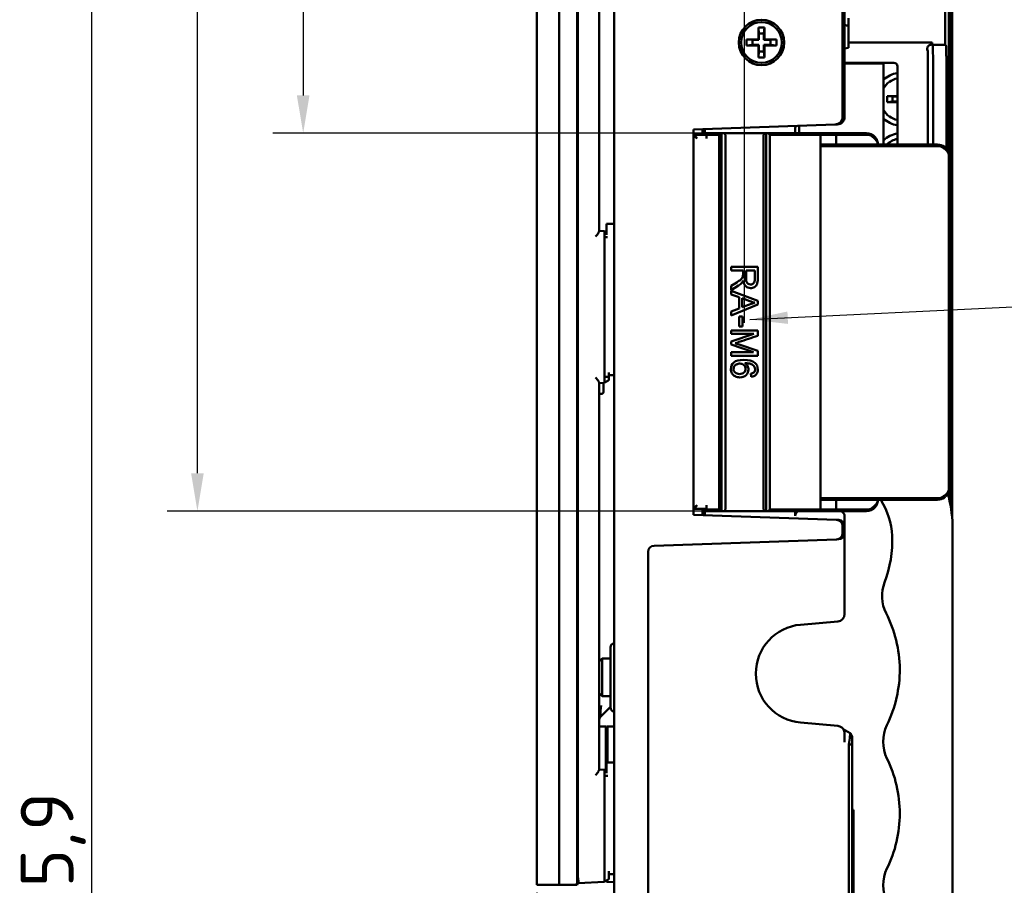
# Model space of a CAD drawing. Header units: millimetres. Extents: x 0 to 5104, y -184 to 1188.
# Tile 99 of 221: x 831 to 961, y 860 to 974. Entities that reach past the tile are written whole.
import ezdxf

# ---------------------------------------------------------------- set-up
doc = ezdxf.new("R2010")
doc.units = ezdxf.units.MM
doc.header["$LTSCALE"] = 2
for name, color, linetype, lineweight in [('Bemaßung (ISO)', 7, 'Continuous', 25), ('Sichtbar (ISO)', 7, 'Continuous', 50), ('Symbol (ISO)', 7, 'Continuous', 25)]:
    doc.layers.add(name, color=color, linetype=linetype, lineweight=lineweight)
doc.styles.add('Notiztext (DIN)', font='isocpeur.ttf')
doc.dimstyles.new('Standard (DIN)', dxfattribs={"dimscale": 2, "dimtxt": 3.5, "dimasz": 2.5, "dimexe": 2, "dimexo": 0.5, "dimgap": 0.5, "dimtad": 1, "dimrnd": 1e-08, "dimtxsty": 'Notiztext (DIN)', "dimcen": 0.09, "dimdle": 10, "dimclrd": 256, "dimclre": 256, "dimclrt": 256, "dimadec": 0, "dimazin": 0, "dimtfac": 1, "dimtmove": 0, "dimatfit": 3, "dimfxl": 1, "dimtolj": 1, "dimtzin": 0, "dimlwd": -1, "dimlwe": -1, "dimarcsym": 0})
doc.dimstyles.new('Standard - Methode 2a (DIN)$7', dxfattribs={"dimscale": 2, "dimtxt": 3.5, "dimasz": 2.5, "dimexe": 3.175, "dimexo": 0.8, "dimgap": 0.8, "dimtad": 1, "dimtih": 1, "dimtoh": 1, "dimrnd": 1e-08, "dimtxsty": 'Notiztext (DIN)', "dimcen": 0.09, "dimdle": 10, "dimclrd": 256, "dimclre": 256, "dimclrt": 256, "dimazin": 2, "dimtfac": 1, "dimtmove": 0, "dimatfit": 3, "dimfxl": 1, "dimtolj": 1, "dimlwd": -1, "dimlwe": -1, "dimarcsym": 0})

# ---------------------------------------------------------------- blocks, each defined once
blk = doc.blocks.new('*D28')
at = {"layer": 'Bemaßung (ISO)', "transparency": 16777216}
for p, q in [((898.01, 1107.48), (836.1, 1107.48)), ((840.1, 1102.48), (840.1, 616.58)), ((898.01, 611.58), (836.1, 611.58))]:
    blk.add_line(p, q, dxfattribs=at)
for points in [[(839.26, 1102.48), (840.93, 1102.48), (840.1, 1107.48)], [(839.26, 616.58), (840.93, 616.58), (840.1, 611.58)]]:
    blk.add_solid(points, dxfattribs=at)
at = {"layer": 'Defpoints', "color": 0, "transparency": 16777216}
for p in [(899.01, 1107.48), (840.1, 611.58), (899.01, 611.58)]:
    blk.add_point(p, dxfattribs=at)
at = {"layer": 'Bemaßung (ISO)', "transparency": 16777216, "insert": (830.7, 848.83), "char_height": 7, "attachment_point": 1, "rotation": 90, "style": 'Notiztext (DIN)'}
blk.add_mtext('\\A1;495,9', dxfattribs=at)
blk = doc.blocks.new('*D31')
at = {"layer": 'Bemaßung (ISO)', "transparency": 16777216}
for p, q in [((898.01, 1107.48), (850.1, 1107.48)), ((854.1, 914.03), (854.1, 1102.48)), ((922.81, 909.03), (850.1, 909.03))]:
    blk.add_line(p, q, dxfattribs=at)
for points in [[(853.26, 1102.48), (854.93, 1102.48), (854.1, 1107.48)], [(853.26, 914.03), (854.93, 914.03), (854.1, 909.03)]]:
    blk.add_solid(points, dxfattribs=at)
at = {"layer": 'Defpoints', "color": 0, "transparency": 16777216}
for p in [(854.1, 1107.48), (899.01, 1107.48), (923.81, 909.03)]:
    blk.add_point(p, dxfattribs=at)
at = {"layer": 'Bemaßung (ISO)', "transparency": 16777216, "insert": (844.7, 995.85), "char_height": 7, "attachment_point": 1, "rotation": 90, "style": 'Notiztext (DIN)'}
blk.add_mtext('\\A1;198,45', dxfattribs=at)
blk = doc.blocks.new('*D32')
at = {"layer": 'Bemaßung (ISO)', "transparency": 16777216}
for p, q in [((898.01, 1107.48), (864.1, 1107.48)), ((868.1, 1102.48), (868.1, 964.03)), ((922.76, 959.03), (864.1, 959.03))]:
    blk.add_line(p, q, dxfattribs=at)
for points in [[(867.26, 1102.48), (868.93, 1102.48), (868.1, 1107.48)], [(867.26, 964.03), (868.93, 964.03), (868.1, 959.03)]]:
    blk.add_solid(points, dxfattribs=at)
at = {"layer": 'Defpoints', "color": 0, "transparency": 16777216}
for p in [(899.01, 1107.48), (868.1, 959.03), (923.76, 959.03)]:
    blk.add_point(p, dxfattribs=at)
at = {"layer": 'Bemaßung (ISO)', "transparency": 16777216, "insert": (858.7, 1020.5), "char_height": 7, "attachment_point": 1, "rotation": 90, "style": 'Notiztext (DIN)'}
blk.add_mtext('\\A1;148,45', dxfattribs=at)
blk = doc.blocks.new('*D39')
at = {"layer": 'Bemaßung (ISO)', "transparency": 16777216}
for p, q in [((954.06, 1031.01), (954.06, 563.94)), ((899.01, 858.58), (899.01, 563.94)), ((904.01, 567.94), (949.06, 567.94))]:
    blk.add_line(p, q, dxfattribs=at)
for points in [[(904.01, 568.78), (904.01, 567.11), (899.01, 567.94)], [(949.06, 568.78), (949.06, 567.11), (954.06, 567.94)]]:
    blk.add_solid(points, dxfattribs=at)
at = {"layer": 'Defpoints', "color": 0, "transparency": 16777216}
for p in [(954.06, 1032.01), (899.01, 859.58), (954.06, 567.94)]:
    blk.add_point(p, dxfattribs=at)
at = {"layer": 'Bemaßung (ISO)', "transparency": 16777216, "insert": (922.34, 575.94), "char_height": 7, "attachment_point": 1, "style": 'Notiztext (DIN)'}
blk.add_mtext('\\A1;55', dxfattribs=at)
blk = doc.blocks.new('*D41')
at = {"layer": 'Bemaßung (ISO)', "transparency": 16777216}
for p, q in [((899.01, 1108.48), (899.01, 1128.09)), ((926.51, 933.93), (926.51, 1128.09)), ((921.51, 1124.09), (904.01, 1124.09))]:
    blk.add_line(p, q, dxfattribs=at)
for points in [[(904.01, 1124.93), (904.01, 1123.26), (899.01, 1124.09)], [(921.51, 1124.93), (921.51, 1123.26), (926.51, 1124.09)]]:
    blk.add_solid(points, dxfattribs=at)
at = {"layer": 'Defpoints', "color": 0, "transparency": 16777216}
for p in [(899.01, 1124.09), (899.01, 1107.48), (926.51, 932.93)]:
    blk.add_point(p, dxfattribs=at)
at = {"layer": 'Bemaßung (ISO)', "transparency": 16777216, "insert": (904.89, 1133.49), "char_height": 7, "attachment_point": 1, "style": 'Notiztext (DIN)'}
blk.add_mtext('\\A1;27,5', dxfattribs=at)

msp = doc.modelspace()

# ---------------------------------------------------------------- linework, layer by layer
at = {"layer": 'Sichtbar (ISO)'}
for p, q in [((899.012, 859.58), (899.012, 1107.479)), ((901.962, 859.58), (901.962, 1107.479)), ((904.381, 1107.103), (904.381, 859.956)), ((909.262, 1107.48), (909.262, 611.58)), ((904.467, 1106.456), (904.467, 860.603)), ((939.496, 961.183), (939.496, 1029.193)), ((939.762, 1029.406), (939.762, 961.191)), ((907.262, 946.04), (907.262, 1021.019)), ((953.862, 1005.269), (953.862, 909.279)), ((953.062, 997.814), (953.062, 970.719)), ((953.562, 985.301), (953.562, 956.03)), ((940.262, 973.258), (940.262, 974.226)), ((928.362, 973.03), (928.362, 971.43)), ((929.162, 973.03), (928.362, 973.03)), ((928.432, 972.23), (928.362, 973.03)), ((929.092, 972.23), (929.162, 973.03)), ((929.162, 971.43), (929.162, 973.03)), ((940.262, 973.258), (940.262, 972.793)), ((940.262, 970.78), (940.262, 972.793)), ((926.762, 971.43), (926.762, 970.63)), ((928.362, 971.43), (926.762, 971.43)), ((927.562, 971.36), (926.762, 971.43)), ((928.432, 971.36), (927.562, 971.36)), ((927.562, 971.36), (927.562, 970.7)), ((928.432, 971.36), (928.362, 971.43)), ((928.432, 972.23), (929.092, 972.23)), ((928.432, 971.36), (928.432, 972.23)), ((929.092, 972.23), (929.092, 971.36)), ((929.162, 971.43), (929.092, 971.36)), ((929.962, 971.36), (929.092, 971.36)), ((930.762, 971.43), (929.162, 971.43)), ((929.962, 971.36), (930.762, 971.43)), ((929.962, 970.7), (929.962, 971.36)), ((930.762, 970.63), (930.762, 971.43)), ((951.351, 971.03), (940.262, 971.03)), ((951.351, 970.74), (951.351, 971.03)), ((927.562, 970.7), (926.762, 970.63)), ((926.762, 970.63), (928.362, 970.63)), ((927.562, 970.7), (928.432, 970.7)), ((928.362, 970.63), (928.432, 970.7)), ((928.362, 970.63), (928.362, 969.03)), ((928.432, 969.83), (928.362, 969.03)), ((928.432, 969.83), (928.432, 970.7)), ((929.092, 969.83), (928.432, 969.83)), ((929.092, 970.7), (929.162, 970.63)), ((929.092, 970.7), (929.092, 969.83)), ((929.092, 970.7), (929.962, 970.7)), ((929.092, 969.83), (929.162, 969.03)), ((929.162, 970.63), (930.762, 970.63)), ((929.162, 969.03), (929.162, 970.63)), ((929.962, 970.7), (930.762, 970.63)), ((939.762, 970.244), (940.262, 970.314)), ((940.262, 970.78), (940.262, 970.314)), ((951.14, 970.73), (951.14, 970.729)), ((951.256, 970.742), (951.258, 970.742)), ((951.259, 970.742), (951.314, 970.742)), ((952.997, 970.73), (951.431, 970.73)), ((928.362, 969.03), (929.162, 969.03)), ((939.762, 968.33), (946.291, 968.33)), ((944.853, 968.23), (939.762, 968.23)), ((944.905, 957.53), (944.905, 967.63)), ((946.751, 967.87), (946.751, 957.53)), ((950.78, 967.23), (950.78, 957.53)), ((951.471, 957.53), (951.471, 967.23)), ((953.236, 956.964), (953.236, 967.23)), ((946.751, 963.921), (945.412, 963.921)), ((945.412, 963.921), (946.112, 963.86)), ((945.412, 963.921), (945.412, 963.138)), ((945.412, 963.138), (946.112, 963.2)), ((945.412, 963.138), (946.751, 963.138)), ((946.112, 963.86), (946.751, 963.86)), ((946.112, 963.2), (946.112, 963.86)), ((946.751, 963.2), (946.112, 963.2)), ((939.762, 961.191), (939.762, 961.191)), ((938.496, 960.181), (919.762, 959.527)), ((919.762, 959.527), (919.762, 908.53)), ((921.262, 959.579), (921.262, 958.806)), ((933.241, 959.03), (933.241, 959.796)), ((933.762, 960.016), (933.762, 959.796)), ((933.762, 959.796), (933.762, 959.03)), ((938.78, 960.191), (938.496, 960.181)), ((938.78, 960.191), (938.797, 960.192)), ((919.762, 958.706), (919.862, 958.806)), ((921.462, 958.806), (919.862, 958.806)), ((921.262, 959.03), (921.662, 959.03)), ((921.662, 959.03), (921.462, 958.83)), ((923.162, 958.83), (921.462, 958.83)), ((921.462, 958.83), (921.462, 958.306)), ((921.662, 959.03), (923.362, 959.03)), ((923.362, 959.03), (923.162, 958.83)), ((923.162, 958.83), (923.162, 909.23)), ((923.362, 959.03), (923.375, 959.03)), ((923.462, 959.03), (923.375, 959.03)), ((923.462, 959.03), (923.812, 959.03)), ((923.462, 909.03), (923.462, 959.03)), ((923.812, 959.03), (929.212, 959.03)), ((924.012, 958.83), (923.812, 959.03)), ((924.012, 909.23), (924.012, 958.83)), ((929.212, 959.03), (929.012, 958.83)), ((929.012, 909.23), (929.012, 958.83)), ((929.375, 959.03), (929.212, 959.03)), ((929.375, 959.03), (929.463, 959.03)), ((929.375, 959.03), (929.375, 909.03)), ((929.512, 959.03), (929.463, 959.03)), ((929.662, 959.03), (929.512, 959.03)), ((929.662, 959.03), (936.062, 959.03)), ((929.862, 958.83), (929.662, 959.03)), ((936.062, 958.83), (929.862, 958.83)), ((929.862, 958.83), (929.862, 909.23)), ((936.362, 959.03), (936.062, 959.03)), ((936.062, 958.83), (936.562, 958.83)), ((936.362, 959.03), (936.862, 959.03)), ((936.562, 958.83), (936.362, 959.03)), ((936.562, 958.83), (936.562, 957.33)), ((936.862, 958.83), (936.562, 958.83)), ((936.862, 959.03), (938.362, 959.03)), ((938.362, 958.83), (936.862, 958.83)), ((938.362, 959.03), (938.862, 959.03)), ((938.662, 958.83), (938.362, 958.83)), ((938.662, 958.83), (938.862, 959.03)), ((942.662, 958.83), (938.662, 958.83)), ((938.662, 958.83), (938.662, 957.53)), ((938.862, 959.03), (942.662, 959.03)), ((943.662, 958.36), (943.816, 958.488)), ((936.762, 957.53), (936.562, 957.33)), ((936.562, 910.73), (936.562, 957.33)), ((936.562, 957.33), (936.862, 957.33)), ((936.862, 957.53), (936.762, 957.53)), ((936.862, 957.53), (952.062, 957.53)), ((952.062, 957.33), (936.862, 957.33)), ((952.986, 957.212), (952.862, 957.054)), ((953.102, 956.893), (953.102, 956.893)), ((953.562, 956.03), (953.562, 912.03)), ((908.262, 947.027), (909.262, 947.044)), ((908.262, 947.027), (908.262, 946.327)), ((908.262, 945.578), (908.262, 946.327)), ((907.962, 946.056), (907.262, 946.117)), ((907.965, 926.8), (907.965, 945.259)), ((908.398, 945.259), (907.965, 945.259)), ((924.762, 940.868), (924.762, 941.332)), ((924.762, 941.332), (928.262, 941.332)), ((926.317, 940.868), (924.762, 940.868)), ((927.876, 940.868), (926.718, 940.868)), ((926.718, 940.868), (926.718, 939.873)), ((924.762, 938.83), (925.49, 939.293)), ((925.715, 938.857), (924.762, 938.248)), ((924.762, 938.248), (924.762, 938.83)), ((924.762, 937.701), (924.762, 938.192)), ((924.762, 938.192), (928.262, 936.848)), ((925.823, 937.316), (924.762, 937.701)), ((925.823, 935.853), (925.823, 937.316)), ((927.226, 936.798), (926.2, 937.182)), ((926.2, 937.182), (926.2, 935.996)), ((928.262, 936.349), (924.762, 934.917)), ((924.762, 935.444), (925.823, 935.853)), ((928.262, 936.848), (928.262, 936.349)), ((924.762, 934.917), (924.762, 935.444)), ((925.813, 933.448), (925.813, 934.769)), ((925.813, 934.769), (926.245, 934.769)), ((926.245, 934.769), (926.245, 933.448)), ((926.245, 933.448), (925.813, 933.448)), ((924.762, 932.486), (924.762, 932.933)), ((924.762, 932.933), (928.262, 932.933)), ((924.762, 931.473), (927.742, 932.486)), ((927.742, 932.486), (924.762, 932.486)), ((928.262, 932.933), (928.262, 932.235)), ((924.762, 931.056), (924.762, 931.473)), ((927.692, 930.039), (924.762, 931.056)), ((925.827, 931.053), (928.262, 930.215)), ((924.762, 929.592), (924.762, 930.039)), ((924.762, 930.039), (927.692, 930.039)), ((928.262, 929.592), (924.762, 929.592)), ((928.262, 930.215), (928.262, 929.592)), ((908.562, 926.8), (907.965, 926.8)), ((908.562, 927.359), (908.562, 926.8)), ((909.262, 927.015), (908.562, 927.027)), ((908.562, 926.8), (908.562, 926.361)), ((927.406, 926.79), (927.372, 927.217)), ((907.262, 874.79), (907.262, 926.019)), ((907.262, 925.942), (907.962, 926.003)), ((907.862, 924.83), (907.862, 925.995)), ((907.562, 924.53), (907.262, 924.53)), ((952.986, 910.847), (952.862, 911.005)), ((953.216, 911.071), (953.216, 911.071)), ((953.562, 912.03), (953.562, 910.816)), ((921.462, 909.836), (921.462, 909.23)), ((936.562, 910.73), (936.562, 909.23)), ((936.862, 910.73), (936.562, 910.73)), ((936.762, 910.53), (936.562, 910.73)), ((936.762, 910.53), (936.862, 910.53)), ((936.862, 910.73), (952.062, 910.73)), ((952.062, 910.53), (936.862, 910.53)), ((938.662, 910.53), (938.662, 909.23)), ((943.662, 909.699), (943.816, 909.571)), ((919.862, 909.336), (919.762, 909.436)), ((919.762, 908.53), (938.696, 907.868)), ((921.462, 909.336), (919.862, 909.336)), ((921.262, 909.336), (921.262, 908.477)), ((921.662, 909.03), (921.262, 909.03)), ((921.462, 909.23), (923.162, 909.23)), ((921.462, 909.23), (921.662, 909.03)), ((923.362, 909.03), (921.662, 909.03)), ((923.162, 909.23), (923.362, 909.03)), ((923.362, 909.03), (923.375, 909.03)), ((923.462, 909.03), (923.375, 909.03)), ((923.812, 909.03), (923.462, 909.03)), ((923.812, 909.03), (924.012, 909.23)), ((923.812, 909.03), (929.212, 909.03)), ((929.012, 909.23), (929.212, 909.03)), ((929.212, 909.03), (929.375, 909.03)), ((929.463, 909.03), (929.375, 909.03)), ((929.463, 909.03), (929.512, 909.03)), ((929.512, 909.03), (929.662, 909.03)), ((929.662, 909.03), (929.862, 909.23)), ((936.062, 909.03), (929.662, 909.03)), ((929.862, 909.23), (936.062, 909.23)), ((933.241, 908.413), (933.241, 909.03)), ((936.562, 909.23), (936.062, 909.23)), ((936.062, 909.03), (936.362, 909.03)), ((936.562, 909.23), (936.362, 909.03)), ((936.862, 909.03), (936.362, 909.03)), ((936.562, 909.23), (936.862, 909.23)), ((936.862, 909.23), (938.362, 909.23)), ((938.362, 909.03), (936.862, 909.03)), ((938.362, 909.23), (938.662, 909.23)), ((938.862, 909.03), (938.362, 909.03)), ((938.662, 909.23), (942.662, 909.23)), ((938.662, 909.23), (938.862, 909.03)), ((942.662, 909.03), (938.862, 909.03)), ((938.696, 907.868), (938.967, 907.859)), ((938.99, 907.858), (938.967, 907.859)), ((939.762, 908.313), (939.762, 908.146)), ((939.762, 908.146), (939.762, 907.059)), ((939.496, 906.094), (939.496, 907.067)), ((939.762, 907.059), (939.762, 906.102)), ((939.762, 906.102), (939.762, 904.309)), ((954.062, 812.456), (954.062, 906.603)), ((938.696, 905.292), (914.535, 904.449)), ((938.967, 905.302), (938.696, 905.292)), ((938.967, 905.302), (938.99, 905.303)), ((913.762, 815.41), (913.762, 903.649)), ((939.762, 904.309), (939.762, 895.43)), ((938.85, 894.434), (933.946, 894.005)), ((909.254, 891.529), (909.262, 891.53)), ((908.762, 891.03), (908.762, 883.03)), ((907.262, 889.13), (907.662, 889.53)), ((907.662, 889.53), (907.662, 884.53)), ((907.662, 889.53), (908.762, 889.53)), ((907.262, 884.93), (907.662, 884.53)), ((907.662, 884.53), (908.762, 884.53)), ((908.762, 883.119), (907.555, 881.911)), ((909.254, 882.53), (909.262, 882.53)), ((933.946, 881.054), (938.85, 880.625)), ((908.162, 880.53), (907.262, 880.53)), ((908.162, 874.699), (908.162, 880.53)), ((908.262, 878.33), (908.262, 880.53)), ((908.262, 880.53), (908.362, 880.53)), ((908.362, 875.779), (908.362, 880.53)), ((908.362, 880.53), (909.262, 880.53)), ((939.59, 880.19), (940.503, 879.663)), ((940.762, 879.213), (940.762, 878.15)), ((908.262, 878.33), (908.162, 878.347)), ((908.262, 875.777), (908.262, 878.33)), ((908.262, 878.03), (908.362, 878.03)), ((940.306, 878.15), (940.306, 840.909)), ((940.306, 878.15), (940.762, 878.15)), ((940.762, 840.909), (940.762, 878.15)), ((907.975, 874.805), (907.262, 874.867)), ((908.262, 875.777), (909.262, 875.794)), ((908.262, 875.777), (908.262, 875.077)), ((908.262, 874.357), (908.262, 875.077)), ((907.978, 860.787), (907.978, 874.008)), ((907.978, 874.008), (908.432, 874.008)), ((940.762, 869.53), (940.962, 869.53)), ((940.962, 849.53), (940.962, 869.53)), ((908.562, 861.391), (908.562, 860.787)), ((909.262, 861.001), (908.562, 861.013)), ((908.562, 860.787), (908.562, 860.321)), ((899.012, 859.58), (901.962, 859.58)), ((901.962, 859.58), (904.096, 859.58)), ((901.962, 859.58), (901.962, 859.58)), ((904.096, 859.58), (904.366, 859.726)), ((904.096, 859.58), (904.364, 859.58)), ((904.364, 859.58), (904.379, 859.58)), ((904.379, 859.58), (904.503, 859.877)), ((904.474, 859.806), (907.963, 859.989)), ((907.968, 859.99), (907.963, 859.989)), ((908.262, 860.005), (908.262, 860.155)), ((909.262, 859.953), (908.262, 860.005))]:
    msp.add_line(p, q, dxfattribs=at)
for radius in [3, 2.7]:
    msp.add_circle((928.762, 971.03), radius, dxfattribs=at)
for centre, radius, start, end in [((946.291, 967.87), 0.46, 0, 90), ((947.312, 963.53), 3.5, 99.22246, 133.45083), ((947.312, 963.53), 2.8, 101.55656, 149.27896), ((947.312, 963.53), 2.8, 210.72104, 258.44344), ((938.762, 961.191), 1, 272, 0), ((947.312, 963.53), 3.5, 226.54917, 260.77754), ((942.662, 957.53), 1.5, 39.71514, 90), ((942.662, 957.53), 1.3, 39.71514, 90), ((947.312, 955.53), 3.5, 99.22246, 133.45083), ((947.312, 955.53), 2.8, 101.55656, 134.41531), ((952.062, 956.03), 1.5, 52.02013, 90), ((952.062, 956.03), 1.3, 52.02013, 90), ((907.562, 924.83), 0.3, 270, 0), ((952.062, 912.03), 1.3, 270, 307.97987), ((942.662, 910.53), 1.3, 270, 320.28486), ((952.062, 912.03), 1.5, 270, 307.97987), ((933.941, 908.413), 0.7, 118.32485, 180), ((938.962, 908.313), 0.8, 0, 63.53898), ((942.662, 910.53), 1.5, 270, 320.28486), ((938.962, 907.059), 0.8, 0, 88), ((938.962, 906.102), 0.8, 272, 0), ((931.022, 905.024), 15.04, 338.88556, 2.83891), ((914.562, 903.649), 0.8, 92, 180), ((938.762, 895.43), 1, 275, 0), ((934.512, 887.53), 6.5, 95, 265), ((909.262, 891.03), 0.5, 91, 180), ((909.262, 883.03), 0.5, 180, 269), ((908.262, 881.204), 1, 135, 180), ((938.762, 879.629), 1, 15.92639, 85)]:
    msp.add_arc(centre, radius, start, end, dxfattribs=at)
for centre, major_axis, ratio, start_param, end_param in [((951.256, 970.173), (0, 0.568), 0.9999323, 0, 0.2065347), ((951.431, 967.23), (0, 3.5), 0.0116326, 4.712389, 6.2831853), ((944.853, 967.63), (0, 0.6), 0.0871557, 4.712389, 6.2831853), ((938.461, 961.18), (-1.034, -0.036), 0.9661958, 1.5707963, 3.1078651), ((933.243, 959.913), (-0.009, -2.151), 0.0005141, 4.6731718, 4.7667352), ((944.87, 965.003), (18.101, 26.299), 0.1523233, 2.9756336, 3.1181413), ((930.397, 950.587), (2.375, 14.001), 0.5568552, 3.0377747, 3.1252317), ((904.636, 917.76), (-23.046, -10.469), 0.1237542, 3.257513, 3.4024663), ((899.596, 911.487), (27.288, 16.807), 0.170286, 6.2701377, 6.3631815), ((891.664, 905.84), (-36.178, -22.279), 0.1349263, 3.1520856, 3.2391929), ((938.668, 907.069), (0.827, -0.029), 0.9661958, 0.0337275, 1.5707963), ((938.668, 906.092), (-0.827, -0.029), 0.9661958, 1.5707963, 3.1078651), ((904.8, 860.625), (0.011, 0.801), 0.4157392, 1.6032188, 2.0690294), ((903.174, 859.287), (1.168, 0.52), 0.515766, 5.9481051, 6.1566128), ((903.262, 859.498), (0.682, 1.34), 0.6626496, 5.1996868, 5.3672067)]:
    msp.add_ellipse(centre, major_axis=major_axis, ratio=ratio, start_param=start_param, end_param=end_param, dxfattribs=at)
for points in [[(939.762, 973.32), (939.939, 973.299), (940.106, 973.278), (940.262, 973.258)], [(951.314, 970.742), (951.353, 970.742), (951.392, 970.738), (951.431, 970.73)], [(907.963, 946.056), (908.063, 945.996), (908.163, 945.936), (908.262, 945.877)], [(925.973, 939.627), (926.084, 939.715), (926.162, 939.793), (926.207, 939.862)], [(926.207, 939.862), (926.251, 939.932), (926.283, 940.002), (926.3, 940.073)], [(926.718, 939.873), (926.718, 939.661), (926.739, 939.496), (926.783, 939.377)], [(925.49, 939.293), (925.701, 939.429), (925.861, 939.54), (925.973, 939.627)], [(926.181, 939.241), (926.056, 939.105), (925.901, 938.977), (925.715, 938.857)], [(926.355, 939.52), (926.296, 939.397), (926.238, 939.304), (926.181, 939.241)], [(926.783, 939.377), (926.827, 939.257), (926.897, 939.166), (926.994, 939.105)], [(928.168, 939.069), (928.105, 938.906), (927.994, 938.777), (927.835, 938.679)], [(925.267, 931.24), (925.394, 931.2), (925.581, 931.138), (925.827, 931.053)], [(925.472, 928.45), (925.336, 928.387), (925.233, 928.299), (925.163, 928.186)], [(927.372, 927.217), (927.541, 927.255), (927.663, 927.309), (927.74, 927.379)], [(908.562, 926.361), (908.363, 926.242), (908.163, 926.123), (907.963, 926.004)], [(946.044, 905.769), (945.964, 907.384), (945.469, 909.05), (944.557, 910.532)], [(945.261, 895.536), (944.622, 896.792), (944.552, 898.31), (945.053, 899.606)], [(907.555, 881.911), (907.41, 881.766), (907.41, 882.31), (907.555, 883.326)], [(939.762, 879.629), (939.762, 879.729), (939.747, 879.822), (939.724, 879.904)], [(945.367, 876.325), (944.689, 877.704), (944.689, 879.355), (945.367, 880.735)], [(940.503, 879.663), (940.506, 879.661), (940.509, 879.658), (940.511, 879.654)], [(940.504, 879.662), (940.59, 879.512), (940.676, 879.363), (940.762, 879.213)], [(940.511, 879.654), (940.595, 879.507), (940.679, 879.359), (940.762, 879.213)], [(940.511, 879.654), (940.595, 879.507), (940.679, 879.359), (940.762, 879.213)], [(907.978, 874.008), (907.993, 874.443), (907.992, 874.803), (907.975, 874.805)], [(907.975, 874.805), (908.071, 874.751), (908.167, 874.697), (908.262, 874.643)], [(945.367, 861.735), (944.689, 860.355), (944.689, 858.704), (945.367, 857.325)], [(908.562, 860.321), (908.363, 860.21), (908.163, 860.1), (907.964, 859.989)], [(908.562, 860.321), (908.363, 860.21), (908.163, 860.1), (907.964, 859.989)], [(907.968, 859.99), (907.969, 859.99), (907.97, 859.991), (907.971, 859.994)], [(907.969, 859.99), (907.969, 859.99), (907.969, 859.99), (907.968, 859.99)], [(908.262, 860.148), (908.165, 860.095), (908.067, 860.043), (907.969, 859.99)], [(908.262, 860.148), (908.165, 860.095), (908.067, 860.043), (907.969, 859.99)]]:
    msp.add_open_spline(points, degree=3, dxfattribs=at)
for points, knots in [([(951.259, 970.742), (951.198, 970.742), (951.137, 970.732), (951.022, 970.694), (950.968, 970.665), (950.871, 970.593), (950.828, 970.549), (950.758, 970.45), (950.732, 970.394), (950.697, 970.278), (950.689, 970.217), (950.692, 970.096), (950.704, 970.036), (950.734, 969.952), (950.746, 969.926), (950.76, 969.901)], [0, 0, 0, 0, 0.3199874, 0.3199874, 0.6399774, 0.6399774, 0.9599738, 0.9599738, 1.2799781, 1.2799781, 1.5999886, 1.5999886, 1.9200011, 1.9200011, 2.0714326, 2.0714326, 2.0714326, 2.0714326]), ([(950.78, 967.23), (950.78, 967.546), (950.779, 967.867), (950.777, 968.462), (950.775, 968.744), (950.771, 969.24), (950.768, 969.461), (950.763, 969.811), (950.759, 969.948), (950.755, 970.066), (950.753, 970.094), (950.752, 970.098), (950.752, 970.098), (950.752, 970.098)], [0, 0, 0, 0, 0.09503695, 0.09503695, 0.18833595, 0.18833595, 0.28152311, 0.28152311, 0.37404624, 0.37404624, 0.41744935, 0.41744935, 0.42044035, 0.42044035, 0.42044035, 0.42044035]), ([(951.14, 970.73), (951.14, 970.73), (951.145, 970.731), (951.166, 970.734), (951.182, 970.737), (951.216, 970.74), (951.236, 970.742), (951.258, 970.741)], [-0.122482, -0.122482, -0.122482, -0.122482, -0.114930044, -0.114930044, -0.107378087, -0.107378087, -0.100526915, -0.100526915, -0.100526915, -0.100526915]), ([(952.997, 970.73), (953.02, 970.73), (953.042, 970.726), (953.083, 970.712), (953.102, 970.701), (953.136, 970.676), (953.15, 970.661), (953.166, 970.639), (953.17, 970.632), (953.179, 970.615), (953.183, 970.605), (953.189, 970.589), (953.191, 970.583), (953.195, 970.57), (953.196, 970.564), (953.199, 970.548), (953.2, 970.54), (953.203, 970.506), (953.205, 970.479), (953.209, 970.383), (953.212, 970.304), (953.218, 970.041), (953.222, 969.82), (953.228, 969.306), (953.23, 969.012), (953.234, 968.381), (953.235, 968.036), (953.236, 967.536), (953.236, 967.383), (953.236, 967.23)], [0, 0, 0, 0, 0.00674119, 0.00674119, 0.0133356, 0.0133356, 0.01983555, 0.01983555, 0.02262215, 0.02262215, 0.02734995, 0.02734995, 0.03183376, 0.03183376, 0.0385518, 0.0385518, 0.05363515, 0.05363515, 0.09886716, 0.09886716, 0.16699659, 0.16699659, 0.27806424, 0.27806424, 0.38391637, 0.38391637, 0.48934235, 0.48934235, 0.535309, 0.535309, 0.535309, 0.535309]), ([(920.968, 958.806), (920.968, 958.839), (920.968, 958.872), (920.969, 958.985), (920.969, 959.06), (920.97, 959.198), (920.971, 959.26), (920.972, 959.397), (920.972, 959.461), (920.973, 959.526), (920.973, 959.542), (920.973, 959.564), (920.973, 959.569), (920.973, 959.569)], [0.07717761, 0.07717761, 0.07717761, 0.07717761, 0.08874497, 0.08874497, 0.11798964, 0.11798964, 0.14722928, 0.14722928, 0.19161801, 0.19161801, 0.21378221, 0.21378221, 0.23593224, 0.23593224, 0.23593224, 0.23593224]), ([(920.262, 958.306), (920.089, 958.444), (920.007, 958.51), (919.909, 958.588), (919.811, 958.666), (919.763, 958.706), (919.762, 958.706)], [0, 0, 0, 0, 0.5, 0.5, 0.5, 0.99741832, 0.99741832, 0.99741832, 0.99741832]), ([(919.862, 958.806), (919.862, 958.805), (919.914, 958.741), (919.98, 958.659), (920.013, 958.618), (920.077, 958.537), (920.109, 958.497), (920.142, 958.456), (920.193, 958.392), (920.262, 958.306)], [0.00257977, 0.00257977, 0.00257977, 0.00257977, 0.5, 0.5, 0.5, 0.75, 0.75, 0.75, 1, 1, 1, 1]), ([(921.662, 959.03), (921.662, 959.03), (921.642, 959.026), (921.564, 959.012), (921.506, 959.003), (921.39, 958.987), (921.329, 958.98), (921.262, 958.975)], [0.100743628, 0.100743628, 0.100743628, 0.100743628, 0.126234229, 0.126234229, 0.151724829, 0.151724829, 0.172102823, 0.172102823, 0.172102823, 0.172102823]), ([(944.162, 957.53), (944.162, 957.625), (944.145, 957.708), (944.122, 957.779), (944.098, 957.851), (944.091, 957.873), (944.041, 957.958), (943.942, 958.129), (943.797, 958.263), (943.662, 958.36)], [0, 0, 0, 0, 0.25, 0.25, 0.25, 0.5, 0.5, 0.5, 1, 1, 1, 1]), ([(943.816, 958.488), (943.925, 958.357), (944.029, 958.166), (944.079, 958.024), (944.103, 957.953), (944.133, 957.827), (944.142, 957.779), (944.15, 957.73), (944.162, 957.647), (944.162, 957.53)], [0, 0, 0, 0, 0.5, 0.5, 0.5, 0.75, 0.75, 0.75, 1, 1, 1, 1]), ([(953.562, 956.03), (953.562, 956.152), (953.539, 956.259), (953.507, 956.349), (953.491, 956.394), (953.472, 956.436), (953.453, 956.473), (953.434, 956.51), (953.43, 956.52), (953.396, 956.573), (953.334, 956.669), (953.26, 956.754), (953.178, 956.829), (953.078, 956.92), (952.968, 956.995), (952.862, 957.054)], [0, 0, 0, 0, 0.25, 0.25, 0.25, 0.375, 0.375, 0.375, 0.5, 0.5, 0.5, 0.7246053, 0.7246053, 0.7246053, 1, 1, 1, 1]), ([(952.986, 957.212), (953.065, 957.15), (953.145, 957.074), (953.221, 956.982), (953.229, 956.973), (953.237, 956.962), (953.246, 956.951), (953.317, 956.86), (953.388, 956.736), (953.425, 956.657), (953.446, 956.612), (953.465, 956.564), (953.483, 956.512), (953.5, 956.46), (953.522, 956.377), (953.529, 956.347), (953.542, 956.286), (953.562, 956.181), (953.562, 956.03)], [0, 0, 0, 0, 0.25, 0.25, 0.25, 0.2764652, 0.2764652, 0.2764652, 0.5, 0.5, 0.5, 0.625, 0.625, 0.625, 0.75, 0.75, 0.75, 1, 1, 1, 1]), ([(906.81, 945.36), (906.874, 945.436), (906.942, 945.518), (907.066, 945.676), (907.123, 945.753), (907.197, 945.867), (907.224, 945.915), (907.255, 945.989), (907.262, 946.017), (907.262, 946.04)], [-0.361497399, -0.361497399, -0.361497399, -0.361497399, -0.331836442, -0.331836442, -0.302175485, -0.302175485, -0.281220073, -0.281220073, -0.265440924, -0.265440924, -0.265440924, -0.265440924]), ([(907.965, 945.259), (907.98, 945.635), (907.981, 945.994), (907.967, 946.048), (907.965, 946.053), (907.964, 946.056), (907.962, 946.056)], [0, 0, 0, 0, 0.9130148, 0.9130148, 0.9130148, 1, 1, 1, 1]), ([(928.262, 941.332), (928.262, 940.815), (928.262, 940.297), (928.262, 939.468), (928.231, 939.231), (928.168, 939.069)], [0, 0, 0, 0, 0.6241901, 0.6241901, 1, 1, 1, 1]), ([(926.3, 940.073), (926.311, 940.126), (926.317, 940.212), (926.317, 940.51), (926.317, 940.689), (926.317, 940.868)], [0, 0, 0, 0, 0.3993994, 0.3993994, 1, 1, 1, 1]), ([(926.994, 939.105), (927.089, 939.042), (927.194, 939.011), (927.473, 939.011), (927.609, 939.071), (927.822, 939.311), (927.876, 939.501), (927.876, 940.13), (927.876, 940.499), (927.876, 940.868)], [0, 0, 0, 0, 0.1659991, 0.1659991, 0.409728, 0.409728, 0.6534568, 0.6534568, 1, 1, 1, 1]), ([(927.835, 938.679), (927.676, 938.583), (927.5, 938.534), (927.059, 938.534), (926.85, 938.614), (926.679, 938.775)], [0, 0, 0, 0, 0.4369919, 0.4369919, 1, 1, 1, 1]), ([(926.2, 935.996), (926.523, 936.118), (926.846, 936.239), (927.464, 936.472), (927.706, 936.555), (927.894, 936.609)], [0, 0, 0, 0, 0.5231745, 0.5231745, 1, 1, 1, 1]), ([(928.262, 932.235), (927.436, 931.959), (926.61, 931.682), (925.553, 931.33), (925.381, 931.275), (925.267, 931.24)], [0, 0, 0, 0, 0.7815226, 0.7815226, 1, 1, 1, 1]), ([(925.286, 926.869), (925.098, 926.964), (924.953, 927.094), (924.753, 927.425), (924.702, 927.613), (924.702, 928.181), (924.834, 928.474), (925.098, 928.699)], [0, 0, 0, 0, 0.2695853, 0.2695853, 0.5391705, 0.5391705, 1, 1, 1, 1]), ([(925.163, 928.186), (925.091, 928.073), (925.056, 927.954), (925.056, 927.649), (925.13, 927.493), (925.275, 927.363)], [0, 0, 0, 0, 0.4076246, 0.4076246, 1, 1, 1, 1]), ([(925.098, 928.699), (925.361, 928.925), (925.796, 929.039), (927.077, 929.039), (927.569, 928.913), (927.876, 928.664)], [0, 0, 0, 0, 0.4716981, 0.4716981, 1, 1, 1, 1]), ([(926.444, 928.341), (926.305, 928.476), (926.122, 928.545), (925.748, 928.545), (925.607, 928.513), (925.472, 928.45)], [0, 0, 0, 0, 0.6028708, 0.6028708, 1, 1, 1, 1]), ([(926.444, 927.36), (926.584, 927.489), (926.653, 927.651), (926.653, 928.041), (926.584, 928.206), (926.444, 928.341)], [0, 0, 0, 0, 0.5022936, 0.5022936, 1, 1, 1, 1]), ([(926.918, 928.231), (926.995, 928.082), (927.033, 927.925), (927.033, 927.475), (926.927, 927.231), (926.716, 927.03)], [0, 0, 0, 0, 0.3638171, 0.3638171, 1, 1, 1, 1]), ([(927.876, 928.664), (928.143, 928.445), (928.277, 928.151), (928.277, 927.508), (928.2, 927.282), (927.891, 926.93), (927.678, 926.825), (927.406, 926.79)], [0, 0, 0, 0, 0.4022073, 0.4022073, 0.7019102, 0.7019102, 1, 1, 1, 1]), ([(927.74, 927.379), (927.862, 927.495), (927.923, 927.638), (927.923, 927.946), (927.885, 928.066), (927.808, 928.169)], [0, 0, 0, 0, 0.5539359, 0.5539359, 1, 1, 1, 1]), ([(907.262, 926.019), (907.262, 926.042), (907.256, 926.069), (907.227, 926.14), (907.2, 926.187), (907.128, 926.3), (907.07, 926.377), (906.944, 926.539), (906.875, 926.622), (906.81, 926.699)], [0.265509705, 0.265509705, 0.265509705, 0.265509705, 0.280772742, 0.280772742, 0.301208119, 0.301208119, 0.33139015, 0.33139015, 0.361572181, 0.361572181, 0.361572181, 0.361572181]), ([(907.962, 926.003), (907.978, 926.005), (907.982, 926.32), (907.969, 926.693), (907.968, 926.728), (907.967, 926.764), (907.965, 926.8)], [0, 0, 0, 0, 0.9130148, 0.9130148, 0.9130148, 1, 1, 1, 1]), ([(925.275, 927.363), (925.422, 927.232), (925.621, 927.167), (926.114, 927.167), (926.305, 927.231), (926.444, 927.36)], [0, 0, 0, 0, 0.5099819, 0.5099819, 1, 1, 1, 1]), ([(926.716, 927.03), (926.506, 926.828), (926.233, 926.727), (925.679, 926.727), (925.475, 926.774), (925.286, 926.869)], [0, 0, 0, 0, 0.6035599, 0.6035599, 1, 1, 1, 1]), ([(952.862, 911.005), (952.969, 911.064), (953.078, 911.139), (953.178, 911.231), (953.214, 911.264), (953.249, 911.299), (953.282, 911.336), (953.323, 911.383), (953.377, 911.457), (953.396, 911.486), (953.471, 911.604), (953.562, 911.785), (953.562, 912.03)], [0, 0, 0, 0, 0.2757589, 0.2757589, 0.2757589, 0.375, 0.375, 0.375, 0.5, 0.5, 0.5, 1, 1, 1, 1]), ([(953.562, 912.03), (953.562, 911.757), (953.535, 911.671), (953.454, 911.471), (953.446, 911.449), (953.436, 911.427), (953.425, 911.403), (953.374, 911.291), (953.312, 911.193), (953.246, 911.108), (953.163, 911.002), (953.073, 910.916), (952.986, 910.847)], [0, 0, 0, 0, 0.4517738, 0.4517738, 0.4517738, 0.5, 0.5, 0.5, 0.7231749, 0.7231749, 0.7231749, 1, 1, 1, 1]), ([(953.411, 911.383), (953.798, 909.979), (954.004, 908.573), (954.052, 907.217), (954.059, 907.011), (954.062, 906.807), (954.062, 906.603)], [0.75307833, 0.75307833, 0.75307833, 0.75307833, 0.96744619, 0.96744619, 0.96744619, 1, 1, 1, 1]), ([(919.762, 909.436), (919.763, 909.436), (919.827, 909.488), (919.909, 909.554), (919.95, 909.587), (920.031, 909.651), (920.071, 909.683), (920.112, 909.716), (920.176, 909.767), (920.262, 909.836)], [0.00257977, 0.00257977, 0.00257977, 0.00257977, 0.5, 0.5, 0.5, 0.75, 0.75, 0.75, 1, 1, 1, 1]), ([(920.262, 909.836), (920.124, 909.663), (920.058, 909.581), (919.98, 909.483), (919.901, 909.385), (919.862, 909.337), (919.862, 909.336)], [0, 0, 0, 0, 0.5, 0.5, 0.5, 0.99741832, 0.99741832, 0.99741832, 0.99741832]), ([(943.662, 909.699), (943.73, 909.747), (943.8, 909.805), (943.865, 909.872), (943.931, 909.939), (944.014, 910.053), (944.041, 910.101), (944.097, 910.196), (944.162, 910.339), (944.162, 910.53)], [0, 0, 0, 0, 0.25, 0.25, 0.25, 0.5, 0.5, 0.5, 1, 1, 1, 1]), ([(944.162, 910.53), (944.162, 910.295), (944.143, 910.22), (944.079, 910.035), (944.014, 909.851), (943.925, 909.702), (943.816, 909.571)], [0, 0, 0, 0, 0.5, 0.5, 0.5, 1, 1, 1, 1]), ([(920.973, 908.487), (920.973, 908.487), (920.973, 908.493), (920.973, 908.515), (920.973, 908.531), (920.972, 908.595), (920.972, 908.659), (920.971, 908.796), (920.97, 908.858), (920.969, 908.996), (920.969, 909.071), (920.968, 909.211), (920.967, 909.273), (920.967, 909.336)], [0, 0, 0, 0, 0.02218568, 0.02218568, 0.04438556, 0.04438556, 0.08884574, 0.08884574, 0.11813244, 0.11813244, 0.14742419, 0.14742419, 0.16867506, 0.16867506, 0.16867506, 0.16867506]), ([(921.262, 909.084), (921.329, 909.079), (921.39, 909.072), (921.506, 909.057), (921.564, 909.047), (921.642, 909.034), (921.662, 909.03), (921.662, 909.03)], [0.230871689, 0.230871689, 0.230871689, 0.230871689, 0.251249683, 0.251249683, 0.276740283, 0.276740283, 0.302230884, 0.302230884, 0.302230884, 0.302230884]), ([(945.367, 880.735), (946.494, 883.029), (947.08, 885.589), (947.062, 888.148), (947.044, 890.704), (946.423, 893.255), (945.261, 895.536)], [0, 0, 0, 0, 0.5002798, 0.5002798, 0.5002798, 1, 1, 1, 1]), ([(939.762, 878.464), (939.762, 878.466), (939.762, 878.468), (939.741, 878.697), (939.741, 878.908), (939.752, 879.297), (939.762, 879.474), (939.762, 879.629)], [-0.12398648, -0.12398648, -0.12398648, -0.12398648, -0.12345677, -0.12345677, -0.06206989, -0.06206989, 0, 0, 0, 0]), ([(940.306, 878.15), (940.38, 878.598), (940.427, 878.928), (940.465, 879.215), (940.502, 879.501), (940.515, 879.657), (940.503, 879.663)], [0, 0, 0, 0, 0.5, 0.5, 0.5, 1, 1, 1, 1]), ([(945.367, 861.735), (946.478, 863.995), (947.062, 866.511), (947.062, 869.03), (947.062, 871.548), (946.478, 874.064), (945.367, 876.325)], [0, 0, 0, 0, 0.5, 0.5, 0.5, 1, 1, 1, 1]), ([(906.81, 874.11), (906.874, 874.186), (906.942, 874.268), (907.066, 874.426), (907.123, 874.503), (907.197, 874.617), (907.224, 874.665), (907.255, 874.739), (907.262, 874.767), (907.262, 874.79)], [-0.361497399, -0.361497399, -0.361497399, -0.361497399, -0.331836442, -0.331836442, -0.302175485, -0.302175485, -0.281220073, -0.281220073, -0.265440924, -0.265440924, -0.265440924, -0.265440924]), ([(904.503, 859.877), (904.521, 859.92), (904.529, 859.98), (904.526, 860.106), (904.517, 860.173), (904.502, 860.246)], [-0.444866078, -0.444866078, -0.444866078, -0.444866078, -0.415864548, -0.415864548, -0.392041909, -0.392041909, -0.392041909, -0.392041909]), ([(907.963, 859.989), (907.972, 859.989), (907.978, 860.081), (907.981, 860.224), (907.984, 860.378), (907.982, 860.587), (907.978, 860.787)], [0, 0, 0, 0, 0.479778, 0.479778, 0.479778, 1, 1, 1, 1])]:
    msp.add_open_spline(points, degree=3, knots=knots, dxfattribs=at)

# ---------------------------------------------------------------- dimensions: what is measured, and where the dimension line sits
at = {"layer": 'Bemaßung (ISO)'}
for base, p1, p2, angle, picture, middle in [((899.012, 1124.092), (926.512, 932.933), (899.012, 1107.479), 180, '*D41', (912.762, 1124.092)), ((840.097, 611.58), (899.012, 1107.479), (899.012, 611.58), 270, '*D28', (840.097, 859.51)), ((854.097, 1107.479), (923.812, 909.03), (899.012, 1107.479), 270, '*D31', (854.097, 1008.275)), ((868.097, 959.03), (899.012, 1107.479), (923.762, 959.03), 270, '*D32', (868.097, 1033.275))]:
    dim = msp.add_linear_dim(base=base, p1=p1, p2=p2, angle=angle, dimstyle='Standard (DIN)', override={"dimgap": 0.5, "dimdec": 2, "dimtol": 0, "dimlim": 0, "dimtp": 0, "dimtm": 0, "dimtdec": 2, "dimtofl": 0, "dimatfit": 1}, dxfattribs=at)
    dim.commit()
    dim.dimension.update_dxf_attribs({"geometry": picture, "text_midpoint": middle, "dimtype": 160})
dim = msp.add_linear_dim(base=(954.062, 567.944), p1=(899.012, 859.58), p2=(954.062, 1032.014), dimstyle='Standard (DIN)', override={"dimgap": 0.5, "dimdec": 0, "dimtol": 0, "dimlim": 0, "dimtp": 0, "dimtm": 0, "dimtdec": 0, "dimtofl": 0, "dimatfit": 1}, dxfattribs=at)
dim.commit()
dim.dimension.update_dxf_attribs({"geometry": '*D39', "text_midpoint": (926.537, 567.944), "dimtype": 160})

# ---------------------------------------------------------------- leaders
at = {"layer": 'Symbol (ISO)', "annotation_type": 0, "has_hookline": 1, "hookline_direction": 0, "text_width": 9.8}
msp.add_leader([(927.239, 934.373), (976.523, 936.786)], dimstyle='Standard - Methode 2a (DIN)$7', override={"dimgap": 0, "dimtad": 1}, dxfattribs=at)

doc.saveas('drawing.dxf')
